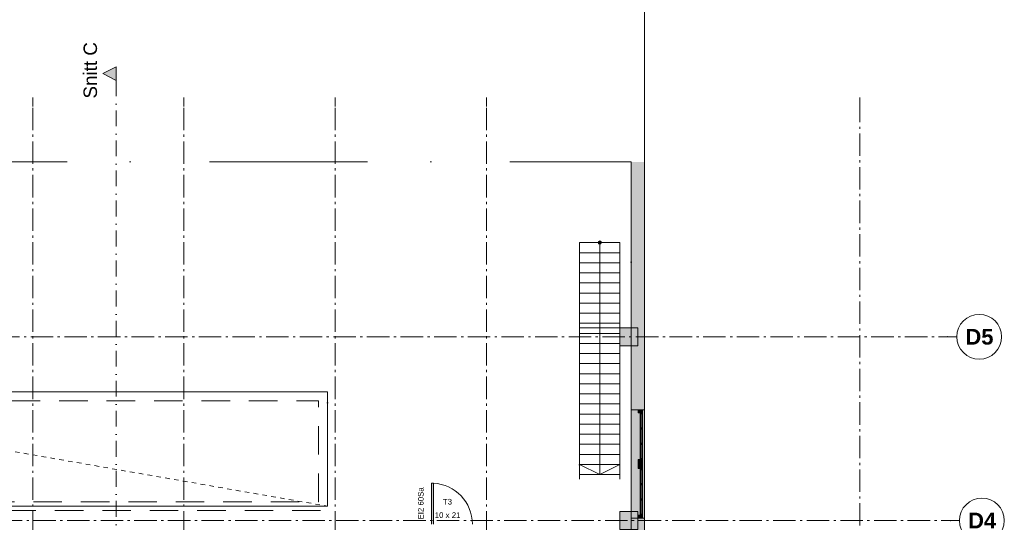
# Model space of a CAD drawing. Header units: millimetres. Extents: x -15957 to 238275, y -73214 to 42710.
# Tile 73 of 97: x 126046 to 148009, y -53942 to -42727. Entities that reach past the tile are written whole.
import ezdxf

# ---------------------------------------------------------------- set-up
doc = ezdxf.new("R2010")
doc.units = ezdxf.units.MM
doc.header["$LTSCALE"] = 0.5
doc.header["$MEASUREMENT"] = 0
for name, pattern in [('ACAD_ISO07W100', [400, 200, -200]), ('Akselinje', [1500, 1000, -200, 100, -200]), ('Dot & Dashed', [13405.56, 7055.56, -3527.78, 0, -2822.22]), ('Lang stiplet', [2116.666603, 1269.999981, -846.666622]), ('PLINE', [0]), ('Prikk & stiplet', [1340.555525, 705.555534, -352.777767, 0, -282.222223])]:
    doc.linetypes.add(name, pattern=pattern)
for name, color, linetype in [('112-NYE INNERVEGGER (Skravur)(Nye konstruksjoner)', 7, 'Continuous'), ('222- Søyler', 7, 'Continuous'), ('222- Søyler  (Skravur)', 7, 'Continuous'), ('231- Bærende yttervegger', 7, 'Continuous'), ('231- Bærende yttervegger (Skravur)', 7, 'Continuous'), ('244- Vinduer_ dører_ foldevegger', 7, 'Continuous'), ('251- Frittbærende dekker', 7, 'Continuous'), ('251- Frittbærende dekker(Nye konstruksjoner)', 7, 'Continuous'), ('281- Innvendige trapper', 7, 'Continuous'), ('822- Modullinjer bygning', 7, 'Continuous'), ('852- Snittmarkør innvendig', 7, 'Continuous'), ('852- Teknisk_symbolsk informasjon_ bygning(Nye konstruksjoner)', 7, 'Continuous'), ('862- M___Nettoareal Fase 0', 7, 'Continuous'), ('892- Hjelpelag bygning', 7, 'Continuous'), ('892- Hjelpelag bygning(Nye konstruksjoner)', 7, 'Continuous')]:
    doc.layers.add(name, color=color, linetype=linetype)
doc.layers.add('234- Vinduer_ dører_ porter', color=7, linetype='Continuous', lineweight=5)
doc.layers.add('234- Vinduer_ dører_ porter(Nye konstruksjoner)', color=7, linetype='Continuous', lineweight=5)
doc.styles.add('GENERATED_STYLE_1', font='arial.ttf')
doc.styles.add('GENERATED_STYLE_2', font='arial.ttf')

msp = doc.modelspace()

# ---------------------------------------------------------------- hatches: boundary and pattern name
at = {"layer": '112-NYE INNERVEGGER (Skravur)(Nye konstruksjoner)', "linetype": 'Continuous', "lineweight": 0, "true_color": 0xffffff}
msp.add_hatch(color=7, dxfattribs=at).paths.add_polyline_path([(135228.8, -53981.7), (135272.8, -53981.7), (135272.8, -53067.7), (135228.8, -53067.7)])
at = {"layer": '222- Søyler  (Skravur)', "linetype": 'Continuous', "lineweight": 9, "true_color": 0xb4b4b4}
for points in [[(139436, -50001.7), (139836, -50001.7), (139836, -49601.7), (139436, -49601.7)], [(139436, -54101.7), (139836, -54101.7), (139836, -53701.7), (139436, -53701.7)]]:
    msp.add_hatch(color=253, dxfattribs=at).paths.add_polyline_path(points)
at = {"layer": '231- Bærende yttervegger (Skravur)', "linetype": 'Continuous', "lineweight": 9, "true_color": 0xb4b4b4}
for points in [[(139686, -45901.7), (139686, -49801.7), (139986, -49801.7), (139986, -45901.7)], [(139686, -51431.7), (139844, -51431.7), (139936, -51431.7), (139986, -51431.7), (139986, -49801.7), (139686, -49801.7)], [(139686, -53851.7), (139686, -57651.7), (139844, -57651.7), (139936, -57651.7), (139986, -57651.7), (139986, -53851.7), (139936, -53851.7), (139844, -53851.7)]]:
    msp.add_hatch(color=253, dxfattribs=at).paths.add_polyline_path(points)
at = {"layer": '231- Bærende yttervegger (Skravur)', "linetype": 'Continuous', "lineweight": 0, "true_color": 0xffffff}
for points in [[(139986, -53851.7), (139986, -51431.7), (139936, -51431.7), (139844, -51431.7), (139686, -51431.7), (139686, -53851.7), (139844, -53851.7), (139936, -53851.7)], [(139936, -51441.7), (139844, -51441.7), (139844, -51497.7), (139883, -51497.7), (139883, -51479.7), (139936, -51479.7)], [(139936, -52559.7), (139936, -51479.7), (139883, -51479.7), (139883, -52559.7)], [(139936, -51479.7), (139883, -51479.7), (139883, -51523.7), (139936, -51523.7)], [(139924.5, -51834.4), (139894.5, -51834.4), (139894.5, -51864.4), (139924.5, -51864.4)], [(139924.5, -52175.1), (139894.5, -52175.1), (139894.5, -52205.1), (139924.5, -52205.1)], [(139844, -52541.7), (139844, -52741.7), (139883, -52741.7), (139883, -52723.7), (139936, -52723.7), (139936, -52559.7), (139883, -52559.7), (139883, -52541.7)], [(139883, -52559.7), (139936, -52559.7), (139936, -52515.7), (139883, -52515.7)], [(139936, -53803.7), (139936, -52723.7), (139883, -52723.7), (139883, -53803.7)], [(139936, -52723.7), (139883, -52723.7), (139883, -52767.7), (139936, -52767.7)], [(139924.5, -53078.4), (139894.5, -53078.4), (139894.5, -53108.4), (139924.5, -53108.4)], [(139924.5, -53419.1), (139894.5, -53419.1), (139894.5, -53449.1), (139924.5, -53449.1)], [(139844, -53841.7), (139936, -53841.7), (139936, -53803.7), (139883, -53803.7), (139883, -53785.7), (139844, -53785.7)], [(139883, -53803.7), (139936, -53803.7), (139936, -53759.7), (139883, -53759.7)]]:
    msp.add_hatch(color=7, dxfattribs=at).paths.add_polyline_path(points)
at = {"layer": '281- Innvendige trapper', "linetype": 'Continuous', "lineweight": 9, "true_color": 0xb4b4b4}
msp.add_hatch(color=253, dxfattribs=at).paths.add_polyline_path([(138947, -47701.5, 1), (139022, -47701.5, 1)])
at = {"layer": '852- Snittmarkør innvendig', "linetype": 'Continuous', "lineweight": 0}
msp.add_hatch(color=5, dxfattribs=at).paths.add_polyline_path([(128200.3, -43780.3), (127900.3, -43930.3), (128200.3, -44080.3)])

# ---------------------------------------------------------------- linework, layer by layer
at = {"layer": '222- Søyler', "color": 7, "linetype": 'PLINE', "lineweight": 13, "flags": 128}
for points in [[(139436, -50001.7), (139836, -50001.7), (139836, -49601.7), (139436, -49601.7)], [(139436, -54101.7), (139836, -54101.7), (139836, -53701.7), (139436, -53701.7)]]:
    msp.add_lwpolyline(points, close=True, dxfattribs=at)
at = {"layer": '231- Bærende yttervegger', "color": 7, "linetype": 'PLINE', "lineweight": 13}
for p, q in [((139844, -51431.7), (139686, -51431.7)), ((139936, -51431.7), (139844, -51431.7)), ((139986, -51431.7), (139936, -51431.7)), ((139844, -53851.7), (139686, -53851.7)), ((139936, -53851.7), (139844, -53851.7)), ((139986, -53851.7), (139936, -53851.7))]:
    msp.add_line(p, q, dxfattribs=at)
at = {"layer": '231- Bærende yttervegger', "color": 7, "linetype": 'PLINE', "lineweight": 13, "flags": 128}
for points in [[(139686, -45901.7), (139686, -49801.7)], [(139986, -49801.7), (139986, -45901.7)], [(139686, -49801.7), (139686, -51431.7)], [(139986, -51431.7), (139986, -49801.7)], [(139686, -53851.7), (139686, -57651.7)], [(139986, -57651.7), (139986, -53851.7)]]:
    msp.add_lwpolyline(points, dxfattribs=at)
at = {"layer": '234- Vinduer_ dører_ porter', "color": 7, "linetype": 'PLINE', "lineweight": 5}
for p, q in [((139686, -51431.7), (139686, -53851.7)), ((139844, -51441.7), (139844, -51431.7)), ((139844, -51431.7), (139936, -51431.7)), ((139844, -51497.7), (139844, -51441.7)), ((139844, -51441.7), (139936, -51441.7)), ((139936, -51441.7), (139844, -51441.7)), ((139883, -51497.7), (139844, -51497.7)), ((139936, -51479.7), (139883, -51479.7)), ((139883, -51479.7), (139883, -51497.7)), ((139883, -51523.7), (139883, -51479.7)), ((139883, -51479.7), (139936, -51479.7)), ((139936, -51523.7), (139883, -51523.7)), ((139883, -52515.7), (139883, -51523.7)), ((139909.5, -51523.7), (139909.5, -51834.4)), ((139936, -51431.7), (139936, -51441.7)), ((139936, -51441.7), (139936, -51479.7)), ((139936, -51479.7), (139936, -51523.7)), ((139936, -51479.7), (139936, -52559.7)), ((139936, -51523.7), (139936, -52515.7)), ((139986, -51431.7), (139986, -53851.7)), ((139894.5, -51864.4), (139894.5, -51834.4)), ((139894.5, -51834.4), (139924.5, -51834.4)), ((139924.5, -51864.4), (139894.5, -51864.4)), ((139909.5, -51864.4), (139909.5, -52175.1)), ((139924.5, -51834.4), (139924.5, -51864.4)), ((139894.5, -52205.1), (139894.5, -52175.1)), ((139894.5, -52175.1), (139924.5, -52175.1)), ((139924.5, -52205.1), (139894.5, -52205.1)), ((139909.5, -52205.1), (139909.5, -52515.7)), ((139924.5, -52175.1), (139924.5, -52205.1)), ((139844, -52541.7), (139883, -52541.7)), ((139844, -52741.7), (139844, -52541.7)), ((139883, -52559.7), (139883, -52515.7)), ((139883, -52515.7), (139936, -52515.7)), ((139883, -52541.7), (139883, -52559.7)), ((139883, -52559.7), (139936, -52559.7)), ((139936, -52559.7), (139883, -52559.7)), ((139936, -52515.7), (139936, -52559.7)), ((139936, -52559.7), (139936, -52723.7)), ((139883, -52741.7), (139844, -52741.7)), ((139936, -52723.7), (139883, -52723.7)), ((139883, -52723.7), (139883, -52741.7)), ((139883, -52767.7), (139883, -52723.7)), ((139883, -52723.7), (139936, -52723.7)), ((139936, -52767.7), (139883, -52767.7)), ((139883, -53759.7), (139883, -52767.7)), ((139909.5, -52767.7), (139909.5, -53078.4)), ((139936, -52723.7), (139936, -52767.7)), ((139936, -52723.7), (139936, -53803.7)), ((139936, -52767.7), (139936, -53759.7)), ((139894.5, -53108.4), (139894.5, -53078.4)), ((139894.5, -53078.4), (139924.5, -53078.4)), ((139924.5, -53108.4), (139894.5, -53108.4)), ((139909.5, -53108.4), (139909.5, -53419.1)), ((139924.5, -53078.4), (139924.5, -53108.4)), ((139894.5, -53449.1), (139894.5, -53419.1)), ((139894.5, -53419.1), (139924.5, -53419.1)), ((139924.5, -53449.1), (139894.5, -53449.1)), ((139909.5, -53449.1), (139909.5, -53759.7)), ((139924.5, -53419.1), (139924.5, -53449.1)), ((139844, -53841.7), (139844, -53785.7)), ((139844, -53785.7), (139883, -53785.7)), ((139883, -53803.7), (139883, -53759.7)), ((139883, -53759.7), (139936, -53759.7)), ((139883, -53785.7), (139883, -53803.7)), ((139883, -53803.7), (139936, -53803.7)), ((139936, -53803.7), (139883, -53803.7)), ((139936, -53759.7), (139936, -53803.7)), ((139936, -53803.7), (139936, -53841.7)), ((139936, -53841.7), (139844, -53841.7)), ((139844, -53851.7), (139844, -53841.7)), ((139844, -53841.7), (139936, -53841.7)), ((139936, -53851.7), (139844, -53851.7)), ((139936, -53841.7), (139936, -53851.7))]:
    msp.add_line(p, q, dxfattribs=at)
at = {"layer": '234- Vinduer_ dører_ porter(Nye konstruksjoner)', "color": 7, "linetype": 'PLINE', "lineweight": 5}
for p, q in [((135228.8, -53981.7), (135228.8, -53067.7)), ((135228.8, -53067.7), (135272.8, -53067.7)), ((135272.8, -53067.7), (135272.8, -53981.7))]:
    msp.add_line(p, q, dxfattribs=at)
msp.add_arc((135228.8, -53981.7), 914, 0, 87.24071, dxfattribs=at)
at = {"layer": '244- Vinduer_ dører_ foldevegger', "color": 7, "linetype": 'PLINE', "lineweight": 13}
for p, q in [((139936, -51431.7), (139844, -51431.7)), ((139936, -53851.7), (139844, -53851.7))]:
    msp.add_line(p, q, dxfattribs=at)
at = {"layer": '251- Frittbærende dekker', "color": 7, "linetype": 'Dot & Dashed', "lineweight": 13, "flags": 128}
for points in [[(91836, -65601.7), (107436, -65601.7), (107436, -65451.7), (111686, -65451.7), (111686, -65301.7), (112136, -65301.7), (112136, -65451.7), (139686, -65451.7), (139686, -45901.7), (111686.2, -45901.7), (111686.2, -50951.7), (107836, -50951.7), (107836, -45601.7), (107836, -35651.7), (91836, -35651.7)], [(138536, -49601.7), (139436, -49601.7), (139436, -52876.5), (138536, -52876.5)], [(132911, -53581.7), (118261, -53581.7), (118261, -51028.5), (132911, -51028.5)]]:
    msp.add_lwpolyline(points, close=True, dxfattribs=at)
at = {"layer": '251- Frittbærende dekker(Nye konstruksjoner)', "color": 7, "linetype": 'PLINE', "lineweight": 13, "flags": 128}
msp.add_lwpolyline([(118261, -51028.5), (132911, -51028.5), (132911, -53581.7), (118261, -53581.7)], close=True, dxfattribs=at)
at = {"layer": '281- Innvendige trapper', "color": 7, "linetype": 'PLINE', "lineweight": 9}
for p, q in [((139434.5, -47701.5), (138534.5, -47701.5)), ((138534.5, -47701.5), (138534.5, -47926.5)), ((139434.5, -47926.5), (139434.5, -47701.5)), ((138534.5, -47926.5), (139434.5, -47926.5)), ((139434.5, -47926.5), (138534.5, -47926.5)), ((138534.5, -47926.5), (138534.5, -48151.5)), ((139434.5, -48151.5), (139434.5, -47926.5)), ((138534.5, -48151.5), (139434.5, -48151.5)), ((139434.5, -48151.5), (138534.5, -48151.5)), ((138534.5, -48151.5), (138534.5, -48376.5)), ((139434.5, -48376.5), (139434.5, -48151.5)), ((138534.5, -48376.5), (139434.5, -48376.5)), ((139434.5, -48376.5), (138534.5, -48376.5)), ((138534.5, -48376.5), (138534.5, -48601.5)), ((139434.5, -48601.5), (139434.5, -48376.5)), ((138534.5, -48601.5), (139434.5, -48601.5)), ((139434.5, -48601.5), (138534.5, -48601.5)), ((138534.5, -48601.5), (138534.5, -48826.5)), ((139434.5, -48826.5), (139434.5, -48601.5)), ((138534.5, -48826.5), (139434.5, -48826.5)), ((139434.5, -48826.5), (138534.5, -48826.5)), ((138534.5, -48826.5), (138534.5, -49051.5)), ((139434.5, -49051.5), (139434.5, -48826.5)), ((138534.5, -49051.5), (139434.5, -49051.5)), ((139434.5, -49051.5), (138534.5, -49051.5)), ((138534.5, -49051.5), (138534.5, -49276.5)), ((139434.5, -49276.5), (139434.5, -49051.5)), ((138534.5, -49276.5), (139434.5, -49276.5)), ((139434.5, -49276.5), (138534.5, -49276.5)), ((138534.5, -49276.5), (138534.5, -49501.5)), ((139434.5, -49501.5), (139434.5, -49276.5)), ((138534.5, -49501.5), (139434.5, -49501.5)), ((139434.5, -49501.5), (138534.5, -49501.5)), ((138534.5, -49501.5), (138534.5, -49726.5)), ((139434.5, -49726.5), (139434.5, -49501.5)), ((138534.5, -49726.5), (139434.5, -49726.5)), ((139434.5, -49726.5), (138534.5, -49726.5)), ((138534.5, -49726.5), (138534.5, -49951.5)), ((139434.5, -49951.5), (139434.5, -49726.5)), ((138534.5, -49951.5), (139434.5, -49951.5)), ((139434.5, -49951.5), (138534.5, -49951.5)), ((138534.5, -49951.5), (138534.5, -50176.5)), ((139434.5, -50176.5), (139434.5, -49951.5)), ((138534.5, -50176.5), (139434.5, -50176.5)), ((139434.5, -50176.5), (138534.5, -50176.5)), ((138534.5, -50176.5), (138534.5, -50401.5)), ((139434.5, -50401.5), (139434.5, -50176.5)), ((138534.5, -50401.5), (139434.5, -50401.5)), ((139434.5, -50401.5), (138534.5, -50401.5)), ((138534.5, -50401.5), (138534.5, -50626.5)), ((139434.5, -50626.5), (139434.5, -50401.5)), ((138534.5, -50626.5), (139434.5, -50626.5)), ((139434.5, -50626.5), (138534.5, -50626.5)), ((138534.5, -50626.5), (138534.5, -50851.5)), ((139434.5, -50851.5), (139434.5, -50626.5)), ((138534.5, -50851.5), (139434.5, -50851.5)), ((139434.5, -50851.5), (138534.5, -50851.5)), ((138534.5, -50851.5), (138534.5, -51076.5)), ((139434.5, -51076.5), (139434.5, -50851.5)), ((138534.5, -51076.5), (139434.5, -51076.5)), ((139434.5, -51076.5), (138534.5, -51076.5)), ((138534.5, -51076.5), (138534.5, -51301.5)), ((139434.5, -51301.5), (139434.5, -51076.5)), ((138534.5, -51301.5), (139434.5, -51301.5)), ((139434.5, -51301.5), (138534.5, -51301.5)), ((138534.5, -51301.5), (138534.5, -51526.5)), ((139434.5, -51526.5), (139434.5, -51301.5)), ((138534.5, -51526.5), (139434.5, -51526.5)), ((139434.5, -51526.5), (138534.5, -51526.5)), ((138534.5, -51526.5), (138534.5, -51751.5)), ((139434.5, -51751.5), (139434.5, -51526.5)), ((138534.5, -51751.5), (139434.5, -51751.5)), ((139434.5, -51751.5), (138534.5, -51751.5)), ((138534.5, -51751.5), (138534.5, -51976.5)), ((139434.5, -51976.5), (139434.5, -51751.5)), ((138534.5, -51976.5), (139434.5, -51976.5)), ((139434.5, -51976.5), (138534.5, -51976.5)), ((138534.5, -51976.5), (138534.5, -52201.5)), ((139434.5, -52201.5), (139434.5, -51976.5)), ((138534.5, -52201.5), (139434.5, -52201.5)), ((139434.5, -52201.5), (138534.5, -52201.5)), ((138534.5, -52201.5), (138534.5, -52426.5)), ((139434.5, -52426.5), (139434.5, -52201.5)), ((138534.5, -52426.5), (139434.5, -52426.5)), ((139434.5, -52426.5), (138534.5, -52426.5)), ((138534.5, -52426.5), (138534.5, -52651.5)), ((139434.5, -52651.5), (139434.5, -52426.5)), ((138534.5, -52651.5), (139434.5, -52651.5)), ((139434.5, -52651.5), (138534.5, -52651.5)), ((138534.5, -52651.5), (138534.5, -52876.5)), ((139434.5, -52876.5), (139434.5, -52651.5)), ((138534.5, -52876.5), (139434.5, -52876.5))]:
    msp.add_line(p, q, dxfattribs=at)
at = {"layer": '281- Innvendige trapper', "color": 7, "linetype": 'PLINE', "lineweight": 5}
for p, q in [((138984.5, -47701.5), (138984.5, -47926.5)), ((138984.5, -47926.5), (138984.5, -52651.5)), ((138534.5, -52651.5), (138984.5, -52876.5)), ((138984.5, -52651.5), (138984.5, -52876.5)), ((138984.5, -52876.5), (139434.5, -52651.5))]:
    msp.add_line(p, q, dxfattribs=at)
at = {"layer": '281- Innvendige trapper', "color": 7, "linetype": 'PLINE', "lineweight": 5, "flags": 128}
for points in [[(138534.5, -47701.5), (138534.5, -52876.5), (138534.5, -52976.5), (138534.5, -52876.5)], [(139434.5, -47701.5), (139434.5, -52876.5), (139434.5, -52976.5), (139434.5, -52876.5)]]:
    msp.add_lwpolyline(points, close=True, dxfattribs=at)
msp.add_lwpolyline([(138947, -47701.5, 1), (139022, -47701.5, 1)], format="xyb", close=True, dxfattribs=at)
at = {"layer": '822- Modullinjer bygning', "color": 94, "linetype": 'Akselinje', "lineweight": 18}
for p, q in [((126336, -44666.4), (126336, -44466.4)), ((129711, -44666.4), (129711, -44466.4)), ((133086, -44666.4), (133086, -44466.4)), ((136461, -44666.4), (136461, -44466.4)), ((139986, -44666.4), (139986, -44466.4)), ((144786, -44666.4), (144786, -44466.4)), ((126336, -69191.4), (126336, -44666.4)), ((129711, -69191.4), (129711, -44666.4)), ((133086, -69191.4), (133086, -44666.4)), ((136461, -69191.4), (136461, -44666.4)), ((139986, -72014.1), (139986, -44666.4)), ((144786, -72014.1), (144786, -44666.4)), ((109042.5, -49801.7), (146748.7, -49801.7)), ((146748.7, -49801.7), (146948.7, -49801.7)), ((109102.5, -53901.7), (146808.7, -53901.7)), ((146808.7, -53901.7), (147008.7, -53901.7))]:
    msp.add_line(p, q, dxfattribs=at)
at = {"layer": '822- Modullinjer bygning', "color": 7, "linetype": 'PLINE', "lineweight": 18}
for centre in [(147448.7, -49801.7), (147508.7, -53901.7)]:
    msp.add_circle(centre, 500, dxfattribs=at)
at = {"layer": '822- Modullinjer bygning', "color": 94, "linetype": 'Akselinje', "lineweight": 18}
for p in [(146748.7, -49801.7), (146748.7, -49801.7), (146808.7, -53901.7), (146808.7, -53901.7)]:
    msp.add_point(p, dxfattribs=at)
at = {"layer": '852- Snittmarkør innvendig', "color": 5, "linetype": 'Prikk & stiplet', "lineweight": 9}
msp.add_line((128200.3, -44080.3), (128200.3, -67611.3), dxfattribs=at)
at = {"layer": '852- Snittmarkør innvendig', "color": 5, "linetype": 'PLINE', "lineweight": 0, "flags": 128}
msp.add_lwpolyline([(128200.3, -43780.3), (128200.3, -44080.3), (127900.3, -43930.3)], close=True, dxfattribs=at)
at = {"layer": '862- M___Nettoareal Fase 0', "color": 7, "linetype": 'ACAD_ISO07W100', "lineweight": 9}
msp.add_line((118261, -51028.5), (132911, -53581.7), dxfattribs=at)
at = {"layer": '892- Hjelpelag bygning', "color": 7, "linetype": 'PLINE', "lineweight": 5, "flags": 128}
msp.add_lwpolyline([(91686, -35651.9), (75729.6, -35652.1), (75729.4, -23142.1), (107874.6, -23142.1), (107874.6, -23041.7), (139986, -23041.7), (139986, -45601.7), (139986, -66064.1), (139986, -65751.7), (111836, -65751.7)], dxfattribs=at)
at = {"layer": '892- Hjelpelag bygning(Nye konstruksjoner)', "color": 253, "linetype": 'Lang stiplet', "lineweight": 9, "true_color": 0xaaaaaa, "flags": 128}
for points in [[(118261, -53681.7), (118261, -51028.5), (132911, -51028.5), (132911, -53681.7)], [(118461, -51228.5), (132711, -51228.5), (132711, -53481.7), (118461, -53481.7)]]:
    msp.add_lwpolyline(points, close=True, dxfattribs=at)

# ---------------------------------------------------------------- texts
at = {"layer": '822- Modullinjer bygning', "color": 7, "lineweight": 18, "char_height": 350, "attachment_point": 1, "style": 'GENERATED_STYLE_2'}
for s, insert in [('\\A1;{\\pql;\\pt0;\\fArial|b1|i0|c0|p0;\\W1.000000;D5}', (147141.9, -49626.7)), ('\\A1;{\\pql;\\pt0;\\fArial|b1|i0|c0|p0;\\W1.000000;D4}', (147201.9, -53726.7))]:
    msp.add_mtext(s, dxfattribs=dict(at, insert=insert))
at = {"layer": '852- Snittmarkør innvendig', "color": 5, "lineweight": 0, "insert": (127774.7, -44485.5), "char_height": 300, "attachment_point": 7, "rotation": 90, "style": 'GENERATED_STYLE_1'}
msp.add_mtext('\\A1;{\\pql;\\pt0;\\fArial|b0|i0|c0|p0;\\W1.000000;Snitt C}', dxfattribs=at)
at = {"layer": '852- Teknisk_symbolsk informasjon_ bygning(Nye konstruksjoner)', "color": 7, "lineweight": 5, "insert": (135057, -53878.3), "char_height": 125, "attachment_point": 7, "rotation": 90, "style": 'GENERATED_STYLE_1'}
msp.add_mtext('\\A1;{\\pql;\\fArial|b0|i0|c0|p0;\\W1.000000;EI2 60Sa}', dxfattribs=at)
at = {"layer": '852- Teknisk_symbolsk informasjon_ bygning(Nye konstruksjoner)', "color": 7, "lineweight": 5, "char_height": 125, "attachment_point": 7, "style": 'GENERATED_STYLE_1'}
for s, insert in [('\\A1;{\\pql;\\fArial|b0|i0|c0|p0;\\W1.000000;T3}', (135485.8, -53546.4)), ('\\A1;{\\pql;\\fArial|b0|i0|c0|p0;\\W1.000000;10 x 21}', (135304.6, -53846.3))]:
    msp.add_mtext(s, dxfattribs=dict(at, insert=insert))

doc.saveas('drawing.dxf')
